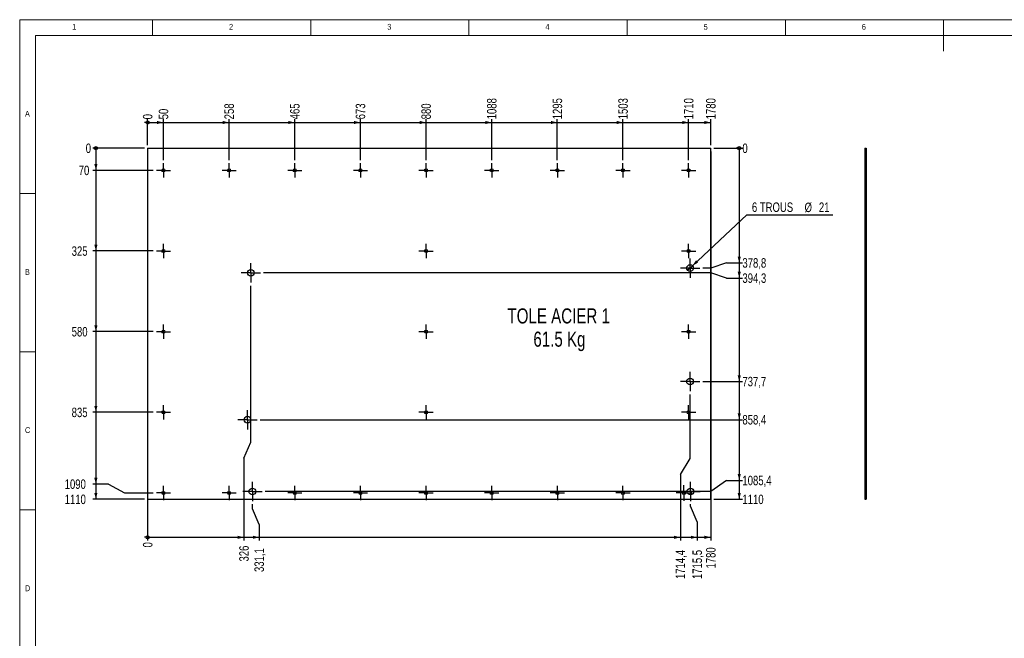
# Model space of a CAD drawing. Header units: millimetres. Extents: x 5 to 589, y 5 to 415.
# Tile 3 of 5: x 5 to 316, y 219 to 415. Entities that reach past the tile are written whole.
import ezdxf

# ---------------------------------------------------------------- set-up
doc = ezdxf.new("R2010")
doc.units = ezdxf.units.MM
doc.linetypes.add('CENTERX2', pattern=[20.32, 12.7, -2.54, 2.54, -2.54])
for name, color, linetype in [('COTES', 1, 'Continuous'), ('NOTES', 6, 'Continuous'), ('TRAIT-MIXTES', 3, 'CENTERX2')]:
    doc.layers.add(name, color=color, linetype=linetype)
doc.layers.add('TRAIT-FORT', color=4, linetype='Continuous', lineweight=25)
doc.styles.add('SLDTEXTSTYLE0', font='TXT', dxfattribs={"width": 0.75})
doc.dimstyles.new('SLDDIMSTYLE1', dxfattribs={"dimtxt": 3, "dimasz": 0.333333, "dimexe": 0, "dimexo": 0.0625, "dimgap": 0.75, "dimtad": 0, "dimtih": 1, "dimtoh": 1, "dimdec": 1, "dimlfac": 10, "dimrnd": 1e-09, "dimdsep": 46, "dimtxsty": 'SLDTEXTSTYLE0', "dimblk1": 'ORIGIN', "dimblk2": 'ORIGIN', "dimsah": 1, "dimcen": 0.09, "dimadec": 0, "dimazin": 2, "dimtfac": 1, "dimtdec": 1, "dimtofl": 0, "dimtmove": 0, "dimatfit": 3, "dimldrblk": 'ORIGIN', "dimfxl": 1, "dimfrac": 2, "dimtolj": 1, "dimtzin": 12, "dimarcsym": 0})
doc.dimstyles.new('SLDDIMSTYLE2', dxfattribs={"dimtxt": 3, "dimasz": 2, "dimexe": 0, "dimexo": 0.0625, "dimgap": 0.75, "dimtad": 0, "dimtih": 1, "dimtoh": 1, "dimdec": 1, "dimlfac": 10, "dimrnd": 1e-09, "dimzin": 12, "dimdsep": 46, "dimtxsty": 'SLDTEXTSTYLE0', "dimsah": 1, "dimcen": 0.09, "dimadec": 0, "dimazin": 3, "dimtfac": 1, "dimtdec": 1, "dimtofl": 0, "dimtmove": 0, "dimatfit": 3, "dimfxl": 1, "dimfrac": 2, "dimtolj": 1, "dimtzin": 12, "dimarcsym": 0})
doc.dimstyles.new('SLDDIMSTYLE3', dxfattribs={"dimtxt": 3, "dimasz": 2, "dimexe": 0, "dimexo": 0.0625, "dimgap": 0.75, "dimtad": 0, "dimtih": 1, "dimtoh": 1, "dimdec": 0, "dimlfac": 10, "dimrnd": 1e-09, "dimzin": 12, "dimdsep": 46, "dimtxsty": 'SLDTEXTSTYLE0', "dimsah": 1, "dimcen": 0.09, "dimadec": 0, "dimazin": 3, "dimtfac": 1, "dimtdec": 0, "dimtofl": 0, "dimtmove": 0, "dimatfit": 3, "dimfxl": 1, "dimfrac": 2, "dimtolj": 1, "dimtzin": 12, "dimarcsym": 0})
doc.dimstyles.new('SLDDIMSTYLE4', dxfattribs={"dimtxt": 3, "dimasz": 2, "dimexe": 0, "dimexo": 0.0625, "dimgap": 0.75, "dimtad": 0, "dimtih": 1, "dimtoh": 1, "dimdec": 0, "dimlfac": 10, "dimrnd": 1e-09, "dimzin": 12, "dimdsep": 46, "dimtxsty": 'SLDTEXTSTYLE0', "dimblk1": 'NONE', "dimsah": 1, "dimcen": 0, "dimadec": 0, "dimazin": 3, "dimtfac": 1, "dimtdec": 0, "dimtmove": 0, "dimatfit": 3, "dimldrblk": 'NONE', "dimfxl": 1, "dimfrac": 2, "dimtolj": 1, "dimtzin": 12, "dimarcsym": 0})
doc.dimstyles.new('SLDDIMSTYLE5', dxfattribs={"dimtxt": 3, "dimasz": 0.333333, "dimexe": 0, "dimexo": 0.0625, "dimgap": 0.75, "dimtad": 0, "dimtih": 1, "dimtoh": 1, "dimdec": 0, "dimlfac": 10, "dimrnd": 1e-09, "dimdsep": 46, "dimtxsty": 'SLDTEXTSTYLE0', "dimblk1": 'ORIGIN', "dimblk2": 'ORIGIN', "dimsah": 1, "dimcen": 0.09, "dimadec": 0, "dimazin": 2, "dimtfac": 1, "dimtdec": 0, "dimtofl": 0, "dimtmove": 0, "dimatfit": 3, "dimldrblk": 'ORIGIN', "dimfxl": 1, "dimfrac": 2, "dimtolj": 1, "dimtzin": 12, "dimarcsym": 0})

# ---------------------------------------------------------------- blocks, each defined once
blk = doc.blocks.new('_Origin')
at = {"color": 0, "linetype": 'ByBlock', "lineweight": -2}
blk.add_line((0, 0), (-1, 0), dxfattribs=at)
blk.add_circle((0, 0), 0.5, dxfattribs=at)
blk = doc.blocks.new('_D_21')
at = {"layer": 'COTES', "color": 1, "transparency": 16777216}
blk.add_line((45.43, 375.37), (45.43, 383.5), dxfattribs=at)
blk.add_blockref('_Origin', (45.43, 382.5), dxfattribs=at)
at = {"layer": 'COTES', "color": 1, "transparency": 16777216, "insert": (43.95, 383.5), "char_height": 3, "attachment_point": 1, "rotation": 90, "style": 'SLDTEXTSTYLE0'}
blk.add_mtext('0', dxfattribs=at)
blk = doc.blocks.new('_D_22')
at = {"layer": 'COTES', "color": 1, "transparency": 16777216}
for p, q in [((50.43, 370.59), (50.43, 383.5)), ((45.43, 382.5), (50.43, 382.5))]:
    blk.add_line(p, q, dxfattribs=at)
blk.add_solid([(50.43, 382.5), (48.43, 383), (48.43, 382)], dxfattribs=at)
at = {"layer": 'COTES', "color": 1, "transparency": 16777216, "insert": (48.95, 383.5), "char_height": 3, "attachment_point": 1, "rotation": 90, "style": 'SLDTEXTSTYLE0'}
blk.add_mtext('50', dxfattribs=at)
blk = doc.blocks.new('_D_23')
at = {"layer": 'COTES', "color": 1, "transparency": 16777216}
for p, q in [((71.18, 370.59), (71.18, 383.5)), ((50.43, 382.5), (71.18, 382.5))]:
    blk.add_line(p, q, dxfattribs=at)
blk.add_solid([(71.18, 382.5), (69.18, 383), (69.18, 382)], dxfattribs=at)
at = {"layer": 'COTES', "color": 1, "transparency": 16777216, "insert": (69.7, 383.5), "char_height": 3, "attachment_point": 1, "rotation": 90, "style": 'SLDTEXTSTYLE0'}
blk.add_mtext('258', dxfattribs=at)
blk = doc.blocks.new('_D_24')
at = {"layer": 'COTES', "color": 1, "transparency": 16777216}
for p, q in [((91.93, 370.59), (91.93, 383.5)), ((71.18, 382.5), (91.93, 382.5))]:
    blk.add_line(p, q, dxfattribs=at)
blk.add_solid([(91.93, 382.5), (89.93, 383), (89.93, 382)], dxfattribs=at)
at = {"layer": 'COTES', "color": 1, "transparency": 16777216, "insert": (90.45, 383.5), "char_height": 3, "attachment_point": 1, "rotation": 90, "style": 'SLDTEXTSTYLE0'}
blk.add_mtext('465', dxfattribs=at)
blk = doc.blocks.new('_D_25')
at = {"layer": 'COTES', "color": 1, "transparency": 16777216}
for p, q in [((112.68, 370.59), (112.68, 383.5)), ((91.93, 382.5), (112.68, 382.5))]:
    blk.add_line(p, q, dxfattribs=at)
blk.add_solid([(112.68, 382.5), (110.68, 383), (110.68, 382)], dxfattribs=at)
at = {"layer": 'COTES', "color": 1, "transparency": 16777216, "insert": (111.2, 383.5), "char_height": 3, "attachment_point": 1, "rotation": 90, "style": 'SLDTEXTSTYLE0'}
blk.add_mtext('673', dxfattribs=at)
blk = doc.blocks.new('_D_26')
at = {"layer": 'COTES', "color": 1, "transparency": 16777216}
for p, q in [((133.43, 370.59), (133.43, 383.5)), ((112.68, 382.5), (133.43, 382.5))]:
    blk.add_line(p, q, dxfattribs=at)
blk.add_solid([(133.43, 382.5), (131.43, 383), (131.43, 382)], dxfattribs=at)
at = {"layer": 'COTES', "color": 1, "transparency": 16777216, "insert": (131.95, 383.5), "char_height": 3, "attachment_point": 1, "rotation": 90, "style": 'SLDTEXTSTYLE0'}
blk.add_mtext('880', dxfattribs=at)
blk = doc.blocks.new('_D_27')
at = {"layer": 'COTES', "color": 1, "transparency": 16777216}
for p, q in [((154.18, 370.59), (154.18, 383.5)), ((133.43, 382.5), (154.18, 382.5))]:
    blk.add_line(p, q, dxfattribs=at)
blk.add_solid([(154.18, 382.5), (152.18, 383), (152.18, 382)], dxfattribs=at)
at = {"layer": 'COTES', "color": 1, "transparency": 16777216, "insert": (152.7, 383.5), "char_height": 3, "attachment_point": 1, "rotation": 90, "style": 'SLDTEXTSTYLE0'}
blk.add_mtext('1088', dxfattribs=at)
blk = doc.blocks.new('_D_28')
at = {"layer": 'COTES', "color": 1, "transparency": 16777216}
for p, q in [((174.93, 370.59), (174.93, 383.5)), ((154.18, 382.5), (174.93, 382.5))]:
    blk.add_line(p, q, dxfattribs=at)
blk.add_solid([(174.93, 382.5), (172.93, 383), (172.93, 382)], dxfattribs=at)
at = {"layer": 'COTES', "color": 1, "transparency": 16777216, "insert": (173.45, 383.5), "char_height": 3, "attachment_point": 1, "rotation": 90, "style": 'SLDTEXTSTYLE0'}
blk.add_mtext('1295', dxfattribs=at)
blk = doc.blocks.new('_D_29')
at = {"layer": 'COTES', "color": 1, "transparency": 16777216}
for p, q in [((195.68, 370.59), (195.68, 383.5)), ((174.93, 382.5), (195.68, 382.5))]:
    blk.add_line(p, q, dxfattribs=at)
blk.add_solid([(195.68, 382.5), (193.68, 383), (193.68, 382)], dxfattribs=at)
at = {"layer": 'COTES', "color": 1, "transparency": 16777216, "insert": (194.2, 383.5), "char_height": 3, "attachment_point": 1, "rotation": 90, "style": 'SLDTEXTSTYLE0'}
blk.add_mtext('1503', dxfattribs=at)
blk = doc.blocks.new('_D_30')
at = {"layer": 'COTES', "color": 1, "transparency": 16777216}
for p, q in [((216.43, 370.59), (216.43, 383.5)), ((195.68, 382.5), (216.43, 382.5))]:
    blk.add_line(p, q, dxfattribs=at)
blk.add_solid([(216.43, 382.5), (214.43, 383), (214.43, 382)], dxfattribs=at)
at = {"layer": 'COTES', "color": 1, "transparency": 16777216, "insert": (214.95, 383.5), "char_height": 3, "attachment_point": 1, "rotation": 90, "style": 'SLDTEXTSTYLE0'}
blk.add_mtext('1710', dxfattribs=at)
blk = doc.blocks.new('_D_31')
at = {"layer": 'COTES', "color": 1, "transparency": 16777216}
for p, q in [((223.43, 375.37), (223.43, 383.5)), ((216.43, 382.5), (223.43, 382.5))]:
    blk.add_line(p, q, dxfattribs=at)
blk.add_solid([(223.43, 382.5), (221.43, 383), (221.43, 382)], dxfattribs=at)
at = {"layer": 'COTES', "color": 1, "transparency": 16777216, "insert": (221.95, 383.5), "char_height": 3, "attachment_point": 1, "rotation": 90, "style": 'SLDTEXTSTYLE0'}
blk.add_mtext('1780', dxfattribs=at)
blk = doc.blocks.new('_D_32')
at = {"layer": 'COTES', "color": 1, "transparency": 16777216}
blk.add_line((45.43, 373.37), (45.43, 250.35), dxfattribs=at)
blk.add_blockref('_Origin', (45.43, 251.35), dxfattribs=at)
at = {"layer": 'COTES', "color": 1, "transparency": 16777216, "insert": (43.95, 248.14), "char_height": 3, "attachment_point": 1, "rotation": 90, "style": 'SLDTEXTSTYLE0'}
blk.add_mtext('0', dxfattribs=at)
blk = doc.blocks.new('_D_33')
at = {"layer": 'COTES', "color": 1, "transparency": 16777216}
for p, q in [((78.03, 281.42), (78.03, 330.89)), ((75.88, 276.42), (78.03, 281.42)), ((75.88, 276.42), (75.88, 250.35)), ((45.43, 251.35), (75.88, 251.35))]:
    blk.add_line(p, q, dxfattribs=at)
blk.add_solid([(75.88, 251.35), (73.88, 251.85), (73.88, 250.85)], dxfattribs=at)
at = {"layer": 'COTES', "color": 1, "transparency": 16777216, "insert": (74.39, 243.7), "char_height": 3, "attachment_point": 1, "rotation": 90, "style": 'SLDTEXTSTYLE0'}
blk.add_mtext('326', dxfattribs=at)
blk = doc.blocks.new('_D_34')
at = {"layer": 'COTES', "color": 1, "transparency": 16777216}
for p, q in [((78.54, 260.35), (78.54, 261.78)), ((80.69, 255.35), (78.54, 260.35)), ((80.69, 255.35), (80.69, 250.35)), ((75.88, 251.35), (80.69, 251.35))]:
    blk.add_line(p, q, dxfattribs=at)
blk.add_solid([(80.69, 251.35), (78.69, 251.85), (78.69, 250.85)], dxfattribs=at)
at = {"layer": 'COTES', "color": 1, "transparency": 16777216, "insert": (79.2, 240.38), "char_height": 3, "attachment_point": 1, "rotation": 90, "style": 'SLDTEXTSTYLE0'}
blk.add_mtext('331,1', dxfattribs=at)
blk = doc.blocks.new('_D_35')
at = {"layer": 'COTES', "color": 1, "transparency": 16777216}
for p, q in [((216.88, 276.22), (216.88, 296.54)), ((213.81, 271.22), (216.88, 276.22)), ((213.81, 271.22), (213.81, 250.35)), ((80.69, 251.35), (213.81, 251.35))]:
    blk.add_line(p, q, dxfattribs=at)
blk.add_solid([(213.81, 251.35), (211.81, 251.85), (211.81, 250.85)], dxfattribs=at)
at = {"layer": 'COTES', "color": 1, "transparency": 16777216, "insert": (212.33, 238.16), "char_height": 3, "attachment_point": 1, "rotation": 90, "style": 'SLDTEXTSTYLE0'}
blk.add_mtext('1714,4', dxfattribs=at)
blk = doc.blocks.new('_D_36')
at = {"layer": 'COTES', "color": 1, "transparency": 16777216}
for p, q in [((216.98, 261.2), (216.98, 261.78)), ((219.13, 256.2), (216.98, 261.2)), ((219.13, 256.2), (219.13, 250.35)), ((213.81, 251.35), (219.13, 251.35))]:
    blk.add_line(p, q, dxfattribs=at)
blk.add_solid([(219.13, 251.35), (217.13, 251.85), (217.13, 250.85)], dxfattribs=at)
at = {"layer": 'COTES', "color": 1, "transparency": 16777216, "insert": (217.65, 238.16), "char_height": 3, "attachment_point": 1, "rotation": 90, "style": 'SLDTEXTSTYLE0'}
blk.add_mtext('1715,5', dxfattribs=at)
blk = doc.blocks.new('_D_37')
at = {"layer": 'COTES', "color": 1, "transparency": 16777216}
for p, q in [((223.43, 373.37), (223.43, 250.35)), ((219.13, 251.35), (223.43, 251.35))]:
    blk.add_line(p, q, dxfattribs=at)
blk.add_solid([(223.43, 251.35), (221.43, 251.85), (221.43, 250.85)], dxfattribs=at)
at = {"layer": 'COTES', "color": 1, "transparency": 16777216, "insert": (221.95, 241.49), "char_height": 3, "attachment_point": 1, "rotation": 90, "style": 'SLDTEXTSTYLE0'}
blk.add_mtext('1780', dxfattribs=at)
blk = doc.blocks.new('_D_38')
at = {"layer": 'COTES', "color": 1, "transparency": 16777216}
blk.add_line((44.43, 374.37), (28.08, 374.37), dxfattribs=at)
blk.add_blockref('_Origin', (29.08, 374.37), dxfattribs=at)
at = {"layer": 'COTES', "color": 1, "transparency": 16777216, "insert": (25.87, 375.85), "char_height": 3, "attachment_point": 1, "style": 'SLDTEXTSTYLE0'}
blk.add_mtext('0', dxfattribs=at)
blk = doc.blocks.new('_D_39')
at = {"layer": 'COTES', "color": 1, "transparency": 16777216}
for p, q in [((29.08, 374.37), (29.08, 367.37)), ((47.21, 367.37), (28.08, 367.37))]:
    blk.add_line(p, q, dxfattribs=at)
blk.add_solid([(29.08, 367.37), (29.58, 369.37), (28.58, 369.37)], dxfattribs=at)
at = {"layer": 'COTES', "color": 1, "transparency": 16777216, "insert": (23.65, 368.85), "char_height": 3, "attachment_point": 1, "style": 'SLDTEXTSTYLE0'}
blk.add_mtext('70', dxfattribs=at)
blk = doc.blocks.new('_D_40')
at = {"layer": 'COTES', "color": 1, "transparency": 16777216}
for p, q in [((29.08, 367.37), (29.08, 341.87)), ((47.21, 341.87), (28.08, 341.87))]:
    blk.add_line(p, q, dxfattribs=at)
blk.add_solid([(29.08, 341.87), (29.58, 343.87), (28.58, 343.87)], dxfattribs=at)
at = {"layer": 'COTES', "color": 1, "transparency": 16777216, "insert": (21.43, 343.35), "char_height": 3, "attachment_point": 1, "style": 'SLDTEXTSTYLE0'}
blk.add_mtext('325', dxfattribs=at)
blk = doc.blocks.new('_D_41')
at = {"layer": 'COTES', "color": 1, "transparency": 16777216}
for p, q in [((29.08, 341.87), (29.08, 316.37)), ((47.21, 316.37), (28.08, 316.37))]:
    blk.add_line(p, q, dxfattribs=at)
blk.add_solid([(29.08, 316.37), (29.58, 318.37), (28.58, 318.37)], dxfattribs=at)
at = {"layer": 'COTES', "color": 1, "transparency": 16777216, "insert": (21.43, 317.85), "char_height": 3, "attachment_point": 1, "style": 'SLDTEXTSTYLE0'}
blk.add_mtext('580', dxfattribs=at)
blk = doc.blocks.new('_D_42')
at = {"layer": 'COTES', "color": 1, "transparency": 16777216}
for p, q in [((29.08, 316.37), (29.08, 290.87)), ((47.21, 290.87), (28.08, 290.87))]:
    blk.add_line(p, q, dxfattribs=at)
blk.add_solid([(29.08, 290.87), (29.58, 292.87), (28.58, 292.87)], dxfattribs=at)
at = {"layer": 'COTES', "color": 1, "transparency": 16777216, "insert": (21.43, 292.35), "char_height": 3, "attachment_point": 1, "style": 'SLDTEXTSTYLE0'}
blk.add_mtext('835', dxfattribs=at)
blk = doc.blocks.new('_D_43')
at = {"layer": 'COTES', "color": 1, "transparency": 16777216}
for p, q in [((29.08, 290.87), (29.08, 268.18)), ((33.08, 268.18), (28.08, 268.18)), ((33.08, 268.18), (38.08, 265.37)), ((38.08, 265.37), (47.21, 265.37))]:
    blk.add_line(p, q, dxfattribs=at)
blk.add_solid([(29.08, 268.18), (29.58, 270.18), (28.58, 270.18)], dxfattribs=at)
at = {"layer": 'COTES', "color": 1, "transparency": 16777216, "insert": (19.22, 269.66), "char_height": 3, "attachment_point": 1, "style": 'SLDTEXTSTYLE0'}
blk.add_mtext('1090', dxfattribs=at)
blk = doc.blocks.new('_D_44')
at = {"layer": 'COTES', "color": 1, "transparency": 16777216}
for p, q in [((29.08, 268.18), (29.08, 263.37)), ((44.43, 263.37), (28.08, 263.37))]:
    blk.add_line(p, q, dxfattribs=at)
blk.add_solid([(29.08, 263.37), (29.58, 265.37), (28.58, 265.37)], dxfattribs=at)
at = {"layer": 'COTES', "color": 1, "transparency": 16777216, "insert": (19.22, 264.85), "char_height": 3, "attachment_point": 1, "style": 'SLDTEXTSTYLE0'}
blk.add_mtext('1110', dxfattribs=at)
blk = doc.blocks.new('_D_45')
at = {"layer": 'COTES', "color": 1, "transparency": 16777216}
blk.add_line((224.43, 374.37), (233.43, 374.37), dxfattribs=at)
blk.add_blockref('_Origin', (232.43, 374.37), dxfattribs=at)
at = {"layer": 'COTES', "color": 1, "transparency": 16777216, "insert": (233.43, 375.85), "char_height": 3, "attachment_point": 1, "style": 'SLDTEXTSTYLE0'}
blk.add_mtext('0', dxfattribs=at)
blk = doc.blocks.new('_D_46')
at = {"layer": 'COTES', "color": 1, "transparency": 16777216}
for p, q in [((232.43, 374.37), (232.43, 338.12)), ((223.43, 336.49), (220.93, 336.49)), ((228.43, 338.12), (223.43, 336.49)), ((228.43, 338.12), (233.43, 338.12))]:
    blk.add_line(p, q, dxfattribs=at)
blk.add_solid([(232.43, 338.12), (232.93, 340.12), (231.93, 340.12)], dxfattribs=at)
at = {"layer": 'COTES', "color": 1, "transparency": 16777216, "insert": (233.43, 339.6), "char_height": 3, "attachment_point": 1, "style": 'SLDTEXTSTYLE0'}
blk.add_mtext('378,8', dxfattribs=at)
blk = doc.blocks.new('_D_47')
at = {"layer": 'COTES', "color": 1, "transparency": 16777216}
for p, q in [((232.43, 338.12), (232.43, 333.31)), ((223.43, 334.94), (82.08, 334.94)), ((228.43, 333.31), (223.43, 334.94)), ((228.43, 333.31), (233.43, 333.31))]:
    blk.add_line(p, q, dxfattribs=at)
blk.add_solid([(232.43, 333.31), (232.93, 335.31), (231.93, 335.31)], dxfattribs=at)
at = {"layer": 'COTES', "color": 1, "transparency": 16777216, "insert": (233.43, 334.79), "char_height": 3, "attachment_point": 1, "style": 'SLDTEXTSTYLE0'}
blk.add_mtext('394,3', dxfattribs=at)
blk = doc.blocks.new('_D_48')
at = {"layer": 'COTES', "color": 1, "transparency": 16777216}
for p, q in [((232.43, 333.31), (232.43, 300.59)), ((220.93, 300.59), (233.43, 300.59))]:
    blk.add_line(p, q, dxfattribs=at)
blk.add_solid([(232.43, 300.59), (232.93, 302.59), (231.93, 302.59)], dxfattribs=at)
at = {"layer": 'COTES', "color": 1, "transparency": 16777216, "insert": (233.43, 302.08), "char_height": 3, "attachment_point": 1, "style": 'SLDTEXTSTYLE0'}
blk.add_mtext('737,7', dxfattribs=at)
blk = doc.blocks.new('_D_49')
at = {"layer": 'COTES', "color": 1, "transparency": 16777216}
for p, q in [((232.43, 300.59), (232.43, 288.53)), ((81.04, 288.53), (233.43, 288.53))]:
    blk.add_line(p, q, dxfattribs=at)
blk.add_solid([(232.43, 288.53), (232.93, 290.53), (231.93, 290.53)], dxfattribs=at)
at = {"layer": 'COTES', "color": 1, "transparency": 16777216, "insert": (233.43, 290.02), "char_height": 3, "attachment_point": 1, "style": 'SLDTEXTSTYLE0'}
blk.add_mtext('858,4', dxfattribs=at)
blk = doc.blocks.new('_D_50')
at = {"layer": 'COTES', "color": 1, "transparency": 16777216}
for p, q in [((232.43, 288.53), (232.43, 269.33)), ((228.43, 269.33), (223.43, 265.83)), ((228.43, 269.33), (233.43, 269.33)), ((223.43, 265.83), (82.59, 265.83))]:
    blk.add_line(p, q, dxfattribs=at)
blk.add_solid([(232.43, 269.33), (232.93, 271.33), (231.93, 271.33)], dxfattribs=at)
at = {"layer": 'COTES', "color": 1, "transparency": 16777216, "insert": (233.43, 270.82), "char_height": 3, "attachment_point": 1, "style": 'SLDTEXTSTYLE0'}
blk.add_mtext('1085,4', dxfattribs=at)
blk = doc.blocks.new('_D_51')
at = {"layer": 'COTES', "color": 1, "transparency": 16777216}
for p, q in [((232.43, 269.33), (232.43, 263.37)), ((224.43, 263.37), (233.43, 263.37))]:
    blk.add_line(p, q, dxfattribs=at)
blk.add_solid([(232.43, 263.37), (232.93, 265.37), (231.93, 265.37)], dxfattribs=at)
at = {"layer": 'COTES', "color": 1, "transparency": 16777216, "insert": (233.43, 264.85), "char_height": 3, "attachment_point": 1, "style": 'SLDTEXTSTYLE0'}
blk.add_mtext('1110', dxfattribs=at)
blk = doc.blocks.new('_D_52')
at = {"layer": 'COTES', "color": 1, "transparency": 16777216}
for p, q in [((217.64, 337.21), (234.84, 353.31)), ((234.84, 353.31), (262.04, 353.31)), ((216.11, 335.77), (217.64, 337.21))]:
    blk.add_line(p, q, dxfattribs=at)
blk.add_solid([(217.64, 337.21), (219.45, 338.21), (218.76, 338.94)], dxfattribs=at)
at = {"layer": 'COTES', "color": 1, "transparency": 16777216, "char_height": 3, "attachment_point": 1, "style": 'SLDTEXTSTYLE0'}
for s, insert in [('6 TROUS', (236.43, 357.22)), ('%%c', (253.08, 357.17)), ('21', (257.61, 357.22))]:
    blk.add_mtext(s, dxfattribs=dict(at, insert=insert))
blk = doc.blocks.new('_None')
blk = doc.blocks.new('SW_NOTE_7')
at = {"layer": 'NOTES', "color": 0, "attachment_point": 2, "style": 'SLDTEXTSTYLE0'}
for s, insert, char_height in [('TOLE ACIER 1', (19.57, 6.14), 4.7625), ('61.5 Kg', (19.8, -1.21), 4.762)]:
    blk.add_mtext(s, dxfattribs=dict(at, insert=insert, char_height=char_height))
blk = doc.blocks.new('SW_CENTERMARKSYMBOL_68')
at = {"layer": 'TRAIT-MIXTES', "color": 0}
for p, q in [((-2, 0), (-2.225, 0)), ((0, 0), (-2, 0)), ((0, 2), (0, 2.225)), ((0, 0), (0, 2)), ((0, 0), (0, -2)), ((0, 0), (2, 0)), ((2, 0), (2.225, 0)), ((0, -2), (0, -2.225))]:
    blk.add_line(p, q, dxfattribs=at)
blk = doc.blocks.new('SW_CENTERMARKSYMBOL_69')
at = {"layer": 'TRAIT-MIXTES', "color": 0}
for p, q in [((-2, 0), (-2.225, 0)), ((0, 0), (-2, 0)), ((0, 2), (0, 2.225)), ((0, 0), (0, 2)), ((0, 0), (0, -2)), ((0, 0), (2, 0)), ((2, 0), (2.225, 0)), ((0, -2), (0, -2.225))]:
    blk.add_line(p, q, dxfattribs=at)
blk = doc.blocks.new('SW_CENTERMARKSYMBOL_70')
at = {"layer": 'TRAIT-MIXTES', "color": 0}
for p, q in [((-2, 0), (-2.225, 0)), ((0, 0), (-2, 0)), ((0, 2), (0, 2.225)), ((0, 0), (0, 2)), ((0, 0), (0, -2)), ((0, 0), (2, 0)), ((2, 0), (2.225, 0)), ((0, -2), (0, -2.225))]:
    blk.add_line(p, q, dxfattribs=at)
blk = doc.blocks.new('SW_CENTERMARKSYMBOL_71')
at = {"layer": 'TRAIT-MIXTES', "color": 0}
for p, q in [((-2, 0), (-2.225, 0)), ((0, 0), (-2, 0)), ((0, 2), (0, 2.225)), ((0, 0), (0, 2)), ((0, 0), (0, -2)), ((0, 0), (2, 0)), ((2, 0), (2.225, 0)), ((0, -2), (0, -2.225))]:
    blk.add_line(p, q, dxfattribs=at)
blk = doc.blocks.new('SW_CENTERMARKSYMBOL_72')
at = {"layer": 'TRAIT-MIXTES', "color": 0}
for p, q in [((-2, 0), (-2.225, 0)), ((0, 0), (-2, 0)), ((0, 2), (0, 2.225)), ((0, 0), (0, 2)), ((0, 0), (0, -2)), ((0, 0), (2, 0)), ((2, 0), (2.225, 0)), ((0, -2), (0, -2.225))]:
    blk.add_line(p, q, dxfattribs=at)
blk = doc.blocks.new('SW_CENTERMARKSYMBOL_73')
at = {"layer": 'TRAIT-MIXTES', "color": 0}
for p, q in [((-2, 0), (-2.225, 0)), ((0, 0), (-2, 0)), ((0, 2), (0, 2.225)), ((0, 0), (0, 2)), ((0, 0), (0, -2)), ((0, 0), (2, 0)), ((2, 0), (2.225, 0)), ((0, -2), (0, -2.225))]:
    blk.add_line(p, q, dxfattribs=at)
blk = doc.blocks.new('SW_CENTERMARKSYMBOL_74')
at = {"layer": 'TRAIT-MIXTES', "color": 0}
for p, q in [((-2, 0), (-2.225, 0)), ((0, 0), (-2, 0)), ((0, 2), (0, 2.225)), ((0, 0), (0, 2)), ((0, 0), (0, -2)), ((0, 0), (2, 0)), ((2, 0), (2.225, 0)), ((0, -2), (0, -2.225))]:
    blk.add_line(p, q, dxfattribs=at)
blk = doc.blocks.new('SW_CENTERMARKSYMBOL_75')
at = {"layer": 'TRAIT-MIXTES', "color": 0}
for p, q in [((-2, 0), (-2.225, 0)), ((0, 0), (-2, 0)), ((0, 2), (0, 2.225)), ((0, 0), (0, 2)), ((0, 0), (0, -2)), ((0, 0), (2, 0)), ((2, 0), (2.225, 0)), ((0, -2), (0, -2.225))]:
    blk.add_line(p, q, dxfattribs=at)
blk = doc.blocks.new('SW_CENTERMARKSYMBOL_76')
at = {"layer": 'TRAIT-MIXTES', "color": 0}
for p, q in [((-2, 0), (-2.225, 0)), ((0, 0), (-2, 0)), ((0, 2), (0, 2.225)), ((0, 0), (0, 2)), ((0, 0), (0, -2)), ((0, 0), (2, 0)), ((2, 0), (2.225, 0)), ((0, -2), (0, -2.225))]:
    blk.add_line(p, q, dxfattribs=at)
blk = doc.blocks.new('SW_CENTERMARKSYMBOL_77')
at = {"layer": 'TRAIT-MIXTES', "color": 0}
for p, q in [((-2, 0), (-2.225, 0)), ((0, 0), (-2, 0)), ((0, 2), (0, 2.225)), ((0, 0), (0, 2)), ((0, 0), (0, -2)), ((0, 0), (2, 0)), ((2, 0), (2.225, 0)), ((0, -2), (0, -2.225))]:
    blk.add_line(p, q, dxfattribs=at)
blk = doc.blocks.new('SW_CENTERMARKSYMBOL_78')
at = {"layer": 'TRAIT-MIXTES', "color": 0}
for p, q in [((-2, 0), (-2.225, 0)), ((0, 0), (-2, 0)), ((0, 2), (0, 2.225)), ((0, 0), (0, 2)), ((0, 0), (0, -2)), ((0, 0), (2, 0)), ((2, 0), (2.225, 0)), ((0, -2), (0, -2.225))]:
    blk.add_line(p, q, dxfattribs=at)
blk = doc.blocks.new('SW_CENTERMARKSYMBOL_79')
at = {"layer": 'TRAIT-MIXTES', "color": 0}
for p, q in [((-2, 0), (-2.225, 0)), ((0, 0), (-2, 0)), ((0, 2), (0, 2.225)), ((0, 0), (0, 2)), ((0, 0), (0, -2)), ((0, 0), (2, 0)), ((2, 0), (2.225, 0)), ((0, -2), (0, -2.225))]:
    blk.add_line(p, q, dxfattribs=at)
blk = doc.blocks.new('SW_CENTERMARKSYMBOL_80')
at = {"layer": 'TRAIT-MIXTES', "color": 0}
for p, q in [((-2, 0), (-2.225, 0)), ((0, 0), (-2, 0)), ((0, 2), (0, 2.225)), ((0, 0), (0, 2)), ((0, 0), (0, -2)), ((0, 0), (2, 0)), ((2, 0), (2.225, 0)), ((0, -2), (0, -2.225))]:
    blk.add_line(p, q, dxfattribs=at)
blk = doc.blocks.new('SW_CENTERMARKSYMBOL_81')
at = {"layer": 'TRAIT-MIXTES', "color": 0}
for p, q in [((-2, 0), (-2.225, 0)), ((0, 0), (-2, 0)), ((0, 2), (0, 2.225)), ((0, 0), (0, 2)), ((0, 0), (0, -2)), ((0, 0), (2, 0)), ((2, 0), (2.225, 0)), ((0, -2), (0, -2.225))]:
    blk.add_line(p, q, dxfattribs=at)
blk = doc.blocks.new('SW_CENTERMARKSYMBOL_82')
at = {"layer": 'TRAIT-MIXTES', "color": 0}
for p, q in [((-2, 0), (-2.225, 0)), ((0, 0), (-2, 0)), ((0, 2), (0, 2.225)), ((0, 0), (0, 2)), ((0, 0), (0, -2)), ((0, 0), (2, 0)), ((2, 0), (2.225, 0)), ((0, -2), (0, -2.225))]:
    blk.add_line(p, q, dxfattribs=at)
blk = doc.blocks.new('SW_CENTERMARKSYMBOL_83')
at = {"layer": 'TRAIT-MIXTES', "color": 0}
for p, q in [((-2, 0), (-2.225, 0)), ((0, 0), (-2, 0)), ((0, 2), (0, 2.225)), ((0, 0), (0, 2)), ((0, 0), (0, -2)), ((0, 0), (2, 0)), ((2, 0), (2.225, 0)), ((0, -2), (0, -2.225))]:
    blk.add_line(p, q, dxfattribs=at)
blk = doc.blocks.new('SW_CENTERMARKSYMBOL_84')
at = {"layer": 'TRAIT-MIXTES', "color": 0}
for p, q in [((-2, 0), (-2.225, 0)), ((0, 0), (-2, 0)), ((0, 2), (0, 2.225)), ((0, 0), (0, 2)), ((0, 0), (0, -2)), ((0, 0), (2, 0)), ((2, 0), (2.225, 0)), ((0, -2), (0, -2.225))]:
    blk.add_line(p, q, dxfattribs=at)
blk = doc.blocks.new('SW_CENTERMARKSYMBOL_85')
at = {"layer": 'TRAIT-MIXTES', "color": 0}
for p, q in [((-2, 0), (-2.225, 0)), ((0, 0), (-2, 0)), ((0, 2), (0, 2.225)), ((0, 0), (0, 2)), ((0, 0), (0, -2)), ((0, 0), (2, 0)), ((2, 0), (2.225, 0)), ((0, -2), (0, -2.225))]:
    blk.add_line(p, q, dxfattribs=at)
blk = doc.blocks.new('SW_CENTERMARKSYMBOL_86')
at = {"layer": 'TRAIT-MIXTES', "color": 0}
for p, q in [((-2, 0), (-2.225, 0)), ((0, 0), (-2, 0)), ((0, 2), (0, 2.225)), ((0, 0), (0, 2)), ((0, 0), (0, -2)), ((0, 0), (2, 0)), ((2, 0), (2.225, 0)), ((0, -2), (0, -2.225))]:
    blk.add_line(p, q, dxfattribs=at)
blk = doc.blocks.new('SW_CENTERMARKSYMBOL_87')
at = {"layer": 'TRAIT-MIXTES', "color": 0}
for p, q in [((-2, 0), (-2.225, 0)), ((0, 0), (-2, 0)), ((0, 2), (0, 2.225)), ((0, 0), (0, 2)), ((0, 0), (0, -2)), ((0, 0), (2, 0)), ((2, 0), (2.225, 0)), ((0, -2), (0, -2.225))]:
    blk.add_line(p, q, dxfattribs=at)
blk = doc.blocks.new('SW_CENTERMARKSYMBOL_88')
at = {"layer": 'TRAIT-MIXTES', "color": 0}
for p, q in [((-2, 0), (-2.225, 0)), ((0, 0), (-2, 0)), ((0, 2), (0, 2.225)), ((0, 0), (0, 2)), ((0, 0), (0, -2)), ((0, 0), (2, 0)), ((2, 0), (2.225, 0)), ((0, -2), (0, -2.225))]:
    blk.add_line(p, q, dxfattribs=at)
blk = doc.blocks.new('SW_CENTERMARKSYMBOL_89')
at = {"layer": 'TRAIT-MIXTES', "color": 0}
for p, q in [((-2, 0), (-2.225, 0)), ((0, 0), (-2, 0)), ((0, 2), (0, 2.225)), ((0, 0), (0, 2)), ((0, 0), (0, -2)), ((0, 0), (2, 0)), ((2, 0), (2.225, 0)), ((0, -2), (0, -2.225))]:
    blk.add_line(p, q, dxfattribs=at)
blk = doc.blocks.new('SW_CENTERMARKSYMBOL_90')
at = {"layer": 'TRAIT-MIXTES', "color": 0}
for p, q in [((-2, 0), (-2.225, 0)), ((0, 0), (-2, 0)), ((0, 2), (0, 2.225)), ((0, 0), (0, 2)), ((0, 0), (0, -2)), ((0, 0), (2, 0)), ((2, 0), (2.225, 0)), ((0, -2), (0, -2.225))]:
    blk.add_line(p, q, dxfattribs=at)
blk = doc.blocks.new('SW_CENTERMARKSYMBOL_91')
at = {"layer": 'TRAIT-MIXTES', "color": 0}
for p, q in [((-2, 0), (-2.225, 0)), ((0, 0), (-2, 0)), ((0, 2), (0, 2.225)), ((0, 0), (0, 2)), ((0, 0), (0, -2)), ((0, 0), (2, 0)), ((2, 0), (2.225, 0)), ((0, -2), (0, -2.225))]:
    blk.add_line(p, q, dxfattribs=at)
blk = doc.blocks.new('SW_CENTERMARKSYMBOL_92')
at = {"layer": 'TRAIT-MIXTES', "color": 0}
for p, q in [((-2, 0), (-2.225, 0)), ((0, 0), (-2, 0)), ((0, 2), (0, 2.225)), ((0, 0), (0, 2)), ((0, 0), (0, -2)), ((0, 0), (2, 0)), ((2, 0), (2.225, 0)), ((0, -2), (0, -2.225))]:
    blk.add_line(p, q, dxfattribs=at)
blk = doc.blocks.new('SW_CENTERMARKSYMBOL_93')
at = {"layer": 'TRAIT-MIXTES', "color": 0}
for p, q in [((-2, 0), (-2.225, 0)), ((0, 0), (-2, 0)), ((0, 2), (0, 2.225)), ((0, 0), (0, 2)), ((0, 0), (0, -2)), ((0, 0), (2, 0)), ((2, 0), (2.225, 0)), ((0, -2), (0, -2.225))]:
    blk.add_line(p, q, dxfattribs=at)
blk = doc.blocks.new('SW_CENTERMARKSYMBOL_94')
at = {"layer": 'TRAIT-MIXTES', "color": 0}
for p, q in [((-2, 0), (-3.05, 0)), ((0, 0), (-2, 0)), ((0, 2), (0, 3.05)), ((0, 0), (0, 2)), ((0, 0), (0, -2)), ((0, 0), (2, 0)), ((2, 0), (3.05, 0)), ((0, -2), (0, -3.05))]:
    blk.add_line(p, q, dxfattribs=at)
blk = doc.blocks.new('SW_CENTERMARKSYMBOL_95')
at = {"layer": 'TRAIT-MIXTES', "color": 0}
for p, q in [((-2, 0), (-3.05, 0)), ((0, 0), (-2, 0)), ((0, 2), (0, 3.05)), ((0, 0), (0, 2)), ((0, 0), (0, -2)), ((0, 0), (2, 0)), ((2, 0), (3.05, 0)), ((0, -2), (0, -3.05))]:
    blk.add_line(p, q, dxfattribs=at)
blk = doc.blocks.new('SW_CENTERMARKSYMBOL_96')
at = {"layer": 'TRAIT-MIXTES', "color": 0}
for p, q in [((-2, 0), (-3.05, 0)), ((0, 0), (-2, 0)), ((0, 2), (0, 3.05)), ((0, 0), (0, 2)), ((0, 0), (0, -2)), ((0, 0), (2, 0)), ((2, 0), (3.05, 0)), ((0, -2), (0, -3.05))]:
    blk.add_line(p, q, dxfattribs=at)
blk = doc.blocks.new('SW_CENTERMARKSYMBOL_97')
at = {"layer": 'TRAIT-MIXTES', "color": 0}
for p, q in [((-2, 0), (-3.05, 0)), ((0, 0), (-2, 0)), ((0, 2), (0, 3.05)), ((0, 0), (0, 2)), ((0, 0), (0, -2)), ((0, 0), (2, 0)), ((2, 0), (3.05, 0)), ((0, -2), (0, -3.05))]:
    blk.add_line(p, q, dxfattribs=at)
blk = doc.blocks.new('SW_CENTERMARKSYMBOL_98')
at = {"layer": 'TRAIT-MIXTES', "color": 0}
for p, q in [((-2, 0), (-3.05, 0)), ((0, 0), (-2, 0)), ((0, 2), (0, 3.05)), ((0, 0), (0, 2)), ((0, 0), (0, -2)), ((0, 0), (2, 0)), ((2, 0), (3.05, 0)), ((0, -2), (0, -3.05))]:
    blk.add_line(p, q, dxfattribs=at)
blk = doc.blocks.new('SW_CENTERMARKSYMBOL_99')
at = {"layer": 'TRAIT-MIXTES', "color": 0}
for p, q in [((-2, 0), (-3.05, 0)), ((0, 0), (-2, 0)), ((0, 2), (0, 3.05)), ((0, 0), (0, 2)), ((0, 0), (0, -2)), ((0, 0), (2, 0)), ((2, 0), (3.05, 0)), ((0, -2), (0, -3.05))]:
    blk.add_line(p, q, dxfattribs=at)
blk = doc.blocks.new('SW_CENTERMARKSYMBOL_100')
at = {"layer": 'TRAIT-MIXTES', "color": 0}
for p, q in [((-2, 0), (-2.47, 0)), ((0, 0), (-2, 0)), ((0, 2), (0, 2.47)), ((0, 0), (0, 2)), ((0, 0), (0, -2)), ((0, 0), (2, 0)), ((2, 0), (2.47, 0)), ((0, -2), (0, -2.47))]:
    blk.add_line(p, q, dxfattribs=at)

msp = doc.modelspace()

# ---------------------------------------------------------------- linework, layer by layer
at = {"color": 7, "linetype": 'Continuous', "lineweight": 18}
for p, q in [((589, 415), (5, 415)), ((5, 415), (5, 5)), ((47, 410), (47, 415)), ((97, 415), (97, 410)), ((147, 410), (147, 415)), ((197, 415), (197, 410)), ((247, 410), (247, 415)), ((297, 415), (297, 405)), ((584, 410), (10, 410)), ((10, 410), (10, 10)), ((10, 360), (5, 360)), ((5, 310), (10, 310)), ((10, 260), (5, 260))]:
    msp.add_line(p, q, dxfattribs=at)
at = {"layer": 'TRAIT-FORT', "color": 4, "linetype": 'Continuous', "lineweight": 25}
for p, q in [((45.43361, 374.36634), (223.43361, 374.36634)), ((45.43361, 374.36634), (45.43361, 263.36634)), ((223.43361, 263.36634), (223.43361, 374.36634)), ((272.16972, 374.36634), (272.56972, 374.36634)), ((272.16972, 374.36634), (272.16972, 263.36634)), ((272.56972, 374.36634), (272.56972, 263.36634)), ((45.43361, 263.36634), (223.43361, 263.36634)), ((272.16972, 263.36634), (272.56972, 263.36634))]:
    msp.add_line(p, q, dxfattribs=at)
for centre, radius in [((50.43361, 367.36634), 0.47), ((50.43361, 367.36634), 0.225), ((71.18361, 367.36634), 0.47), ((71.18361, 367.36634), 0.225), ((91.93361, 367.36634), 0.47), ((91.93361, 367.36634), 0.225), ((112.68361, 367.36634), 0.47), ((112.68361, 367.36634), 0.225), ((133.43361, 367.36634), 0.47), ((133.43361, 367.36634), 0.225), ((154.18361, 367.36634), 0.47), ((154.18361, 367.36634), 0.225), ((174.93361, 367.36634), 0.47), ((174.93361, 367.36634), 0.225), ((195.68361, 367.36634), 0.47), ((195.68361, 367.36634), 0.225), ((216.43361, 367.36634), 0.47), ((216.43361, 367.36634), 0.225), ((50.43361, 341.86634), 0.47), ((133.43361, 341.86634), 0.47), ((216.43361, 341.86634), 0.47), ((50.43361, 341.86634), 0.225), ((133.43361, 341.86634), 0.225), ((216.43361, 341.86634), 0.225), ((216.87772, 336.48746), 1.05), ((78.02866, 334.93814), 1.05), ((50.43361, 316.36634), 0.47), ((50.43361, 316.36634), 0.225), ((133.43361, 316.36634), 0.47), ((133.43361, 316.36634), 0.225), ((216.43361, 316.36634), 0.47), ((216.43361, 316.36634), 0.225), ((216.87772, 300.59426), 1.05), ((50.43361, 290.86634), 0.47), ((50.43361, 290.86634), 0.225), ((76.98726, 288.52916), 1.05), ((133.43361, 290.86634), 0.47), ((133.43361, 290.86634), 0.225), ((216.43361, 290.86634), 0.47), ((216.43361, 290.86634), 0.225), ((50.43361, 265.36634), 0.47), ((50.43361, 265.36634), 0.225), ((71.18361, 265.36634), 0.47), ((71.18361, 265.36634), 0.225), ((78.54263, 265.83016), 1.05), ((91.93361, 265.36634), 0.47), ((91.93361, 265.36634), 0.225), ((112.68361, 265.36634), 0.47), ((112.68361, 265.36634), 0.225), ((133.43361, 265.36634), 0.47), ((133.43361, 265.36634), 0.225), ((154.18361, 265.36634), 0.47), ((154.18361, 265.36634), 0.225), ((174.93361, 265.36634), 0.47), ((174.93361, 265.36634), 0.225), ((195.68361, 265.36634), 0.47), ((195.68361, 265.36634), 0.225), ((214.96297, 265.36634), 0.47), ((214.96297, 265.36634), 0.225), ((216.98271, 265.83016), 1.05)]:
    msp.add_circle(centre, radius, dxfattribs=at)

# ---------------------------------------------------------------- block references
at = {"layer": 'NOTES', "color": 211}
msp.add_blockref('SW_NOTE_7', (155.79429, 317.58859), dxfattribs=at)
at = {"layer": 'TRAIT-MIXTES', "color": 3}
for name, p in [('SW_CENTERMARKSYMBOL_93', (50.43361, 367.36634)), ('SW_CENTERMARKSYMBOL_92', (71.18361, 367.36634)), ('SW_CENTERMARKSYMBOL_91', (91.93361, 367.36634)), ('SW_CENTERMARKSYMBOL_90', (112.68361, 367.36634)), ('SW_CENTERMARKSYMBOL_89', (133.43361, 367.36634)), ('SW_CENTERMARKSYMBOL_88', (154.18361, 367.36634)), ('SW_CENTERMARKSYMBOL_87', (174.93361, 367.36634)), ('SW_CENTERMARKSYMBOL_86', (195.68361, 367.36634)), ('SW_CENTERMARKSYMBOL_85', (216.43361, 367.36634)), ('SW_CENTERMARKSYMBOL_71', (50.43361, 341.86634)), ('SW_CENTERMARKSYMBOL_81', (133.43361, 341.86634)), ('SW_CENTERMARKSYMBOL_72', (216.43361, 341.86634)), ('SW_CENTERMARKSYMBOL_98', (216.87772, 336.48746)), ('SW_CENTERMARKSYMBOL_95', (78.02866, 334.93814)), ('SW_CENTERMARKSYMBOL_70', (50.43361, 316.36634)), ('SW_CENTERMARKSYMBOL_80', (133.43361, 316.36634)), ('SW_CENTERMARKSYMBOL_73', (216.43361, 316.36634)), ('SW_CENTERMARKSYMBOL_94', (216.87772, 300.59426)), ('SW_CENTERMARKSYMBOL_69', (50.43361, 290.86634)), ('SW_CENTERMARKSYMBOL_79', (133.43361, 290.86634)), ('SW_CENTERMARKSYMBOL_74', (216.43361, 290.86634)), ('SW_CENTERMARKSYMBOL_96', (76.98726, 288.52916)), ('SW_CENTERMARKSYMBOL_97', (78.54263, 265.83016)), ('SW_CENTERMARKSYMBOL_100', (214.96297, 265.36634)), ('SW_CENTERMARKSYMBOL_99', (216.98271, 265.83016)), ('SW_CENTERMARKSYMBOL_68', (50.43361, 265.36634)), ('SW_CENTERMARKSYMBOL_84', (71.18361, 265.36634)), ('SW_CENTERMARKSYMBOL_83', (91.93361, 265.36634)), ('SW_CENTERMARKSYMBOL_82', (112.68361, 265.36634)), ('SW_CENTERMARKSYMBOL_78', (133.43361, 265.36634)), ('SW_CENTERMARKSYMBOL_77', (154.18361, 265.36634)), ('SW_CENTERMARKSYMBOL_76', (174.93361, 265.36634)), ('SW_CENTERMARKSYMBOL_75', (195.68361, 265.36634))]:
    msp.add_blockref(name, p, dxfattribs=at)

# ---------------------------------------------------------------- texts
at = {"layer": 'NOTES', "color": 211, "char_height": 1.85208, "attachment_point": 1, "style": 'SLDTEXTSTYLE0'}
for s, insert in [('1', (21.58334, 413.66802)), ('2', (71.16667, 413.66802)), ('3', (121.16667, 413.66802)), ('4', (171.16667, 413.66802)), ('5', (221.16667, 413.66802)), ('6', (271.16667, 413.66802)), ('A', (6.66667, 386.16802)), ('B', (6.66667, 336.16802)), ('C', (6.66667, 286.16802)), ('D', (6.66667, 236.16802))]:
    msp.add_mtext(s, dxfattribs=dict(at, insert=insert))

# ---------------------------------------------------------------- dimensions: what is measured, and where the dimension line sits
at = {"layer": 'COTES', "color": 1}
for feature_location, offset, dtype, origin, dimstyle, picture, middle in [((154.183609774, 369.5913409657), (0, 13.9050677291), 1, (45.433609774, 374.3663409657), 'SLDDIMSTYLE3', '_D_27', (154.183609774, 387.9297421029)), ((174.93361, 369.59134), (0, 13.90507), 1, (45.43361, 374.36634), 'SLDDIMSTYLE3', '_D_28', (174.93361, 387.92974)), ((195.683609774, 369.5913409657), (0, 13.9050677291), 1, (45.433609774, 374.3663409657), 'SLDDIMSTYLE3', '_D_29', (195.683609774, 387.9297421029)), ((216.43361, 369.59134), (0, 13.90507), 1, (45.43361, 374.36634), 'SLDDIMSTYLE3', '_D_30', (216.43361, 387.92974)), ((223.43361, 374.36634), (0, 9.13007), 1, (45.43361, 374.36634), 'SLDDIMSTYLE3', '_D_31', (223.43361, 387.92974)), ((71.183609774, 369.5913409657), (0, 13.9050677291), 1, (45.433609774, 374.3663409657), 'SLDDIMSTYLE3', '_D_23', (71.183609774, 386.8214086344)), ((91.93361, 369.59134), (0, 13.90507), 1, (45.43361, 374.36634), 'SLDDIMSTYLE3', '_D_24', (91.93361, 386.82141)), ((112.683609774, 369.5913409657), (0, 13.9050677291), 1, (45.433609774, 374.3663409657), 'SLDDIMSTYLE3', '_D_25', (112.683609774, 386.8214086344)), ((133.43361, 369.59134), (0, 13.90507), 1, (45.43361, 374.36634), 'SLDDIMSTYLE3', '_D_26', (133.43361, 386.82141)), ((50.43361, 369.59134), (0, 13.90507), 1, (45.43361, 374.36634), 'SLDDIMSTYLE3', '_D_22', (50.43361, 385.71308)), ((45.433609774, 374.3663409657), (0, 9.1300677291), 1, (45.433609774, 374.3663409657), 'SLDDIMSTYLE5', '_D_21', (45.433609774, 384.6047420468)), ((48.20861, 265.36634), (-20.12686, 2.81013), 0, (45.43361, 374.36634), 'SLDDIMSTYLE3', '_D_43', (23.64841, 268.17647)), ((45.43361, 263.36634), (-17.35186, 0), 0, (45.43361, 374.36634), 'SLDDIMSTYLE3', '_D_44', (23.64841, 263.36634)), ((48.20861, 341.86634), (-20.12686, 0), 0, (45.43361, 374.36634), 'SLDDIMSTYLE3', '_D_40', (24.75675, 341.86634)), ((48.20861, 316.36634), (-20.12686, 0), 0, (45.43361, 374.36634), 'SLDDIMSTYLE3', '_D_41', (24.75675, 316.36634)), ((48.20861, 290.86634), (-20.12686, 0), 0, (45.43361, 374.36634), 'SLDDIMSTYLE3', '_D_42', (24.75675, 290.86634)), ((48.20861, 367.36634), (-20.12686, 0), 0, (45.43361, 374.36634), 'SLDDIMSTYLE3', '_D_39', (25.86508, 367.36634)), ((45.433609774, 374.3663409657), (-17.3518643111, 0), 0, (45.433609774, 374.3663409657), 'SLDDIMSTYLE5', '_D_38', (26.9734121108, 374.3663409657)), ((45.433609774, 374.3663409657), (0, -124.0138707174), 1, (45.433609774, 374.3663409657), 'SLDDIMSTYLE1', '_D_32', (45.433609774, 249.2441368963)), ((78.02866, 331.88814), (-2.14808, -81.53567), 1, (45.43361, 374.36634), 'SLDDIMSTYLE2', '_D_33', (75.88058, 247.02747)), ((78.54263, 262.78016), (2.14808, -12.42769), 1, (45.43361, 374.36634), 'SLDDIMSTYLE2', '_D_34', (80.69071, 245.36497)), ((216.87772, 297.54426), (-3.06436, -47.19179), 1, (45.43361, 374.36634), 'SLDDIMSTYLE2', '_D_35', (213.81336, 244.25664)), ((216.98271, 262.78016), (2.1514, -12.42769), 1, (45.43361, 374.36634), 'SLDDIMSTYLE2', '_D_36', (219.13411, 244.25664)), ((223.43361, 374.36634), (0, -124.01387), 1, (45.43361, 374.36634), 'SLDDIMSTYLE2', '_D_37', (223.43361, 245.91914)), ((80.03726, 288.52916), (153.39635, 0), 0, (223.43361, 374.36634), 'SLDDIMSTYLE2', '_D_49', (238.42111, 288.52916)), ((81.07866, 334.93814), (152.35495, -1.63041), 0, (223.43361, 374.36634), 'SLDDIMSTYLE2', '_D_47', (238.42111, 333.30774)), ((81.59263, 265.83016), (151.84098, 3.5043), 0, (223.43361, 374.36634), 'SLDDIMSTYLE2', '_D_50', (239.52944, 269.33446)), ((219.92772, 336.48746), (13.50589, 1.63041), 0, (223.43361, 374.36634), 'SLDDIMSTYLE2', '_D_46', (238.42111, 338.11786)), ((219.92772, 300.59426), (13.50589, 0), 0, (223.43361, 374.36634), 'SLDDIMSTYLE2', '_D_48', (238.42111, 300.59426)), ((223.433609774, 374.3663409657), (10, 0), 0, (223.433609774, 374.3663409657), 'SLDDIMSTYLE5', '_D_45', (234.541943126, 374.3663409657)), ((223.43361, 263.36634), (10, 0), 0, (223.43361, 374.36634), 'SLDDIMSTYLE2', '_D_51', (237.86694, 263.36634))]:
    dim = msp.add_ordinate_dim(feature_location=feature_location, offset=offset, dtype=dtype, origin=origin, dimstyle=dimstyle, dxfattribs=at)
    dim.commit()
    dim.dimension.update_dxf_attribs({"geometry": picture, "text_midpoint": middle})
dim = msp.add_diameter_dim_2p(p1=(216.11125, 335.7698), p2=(217.64418, 337.20512), text='6 TROUS <>', dimstyle='SLDDIMSTYLE4', dxfattribs=at)
dim.commit()
dim.dimension.update_dxf_attribs({"geometry": '_D_52', "text_midpoint": (249.23272, 355.74486), "dimtype": 163})

doc.saveas('drawing.dxf')
